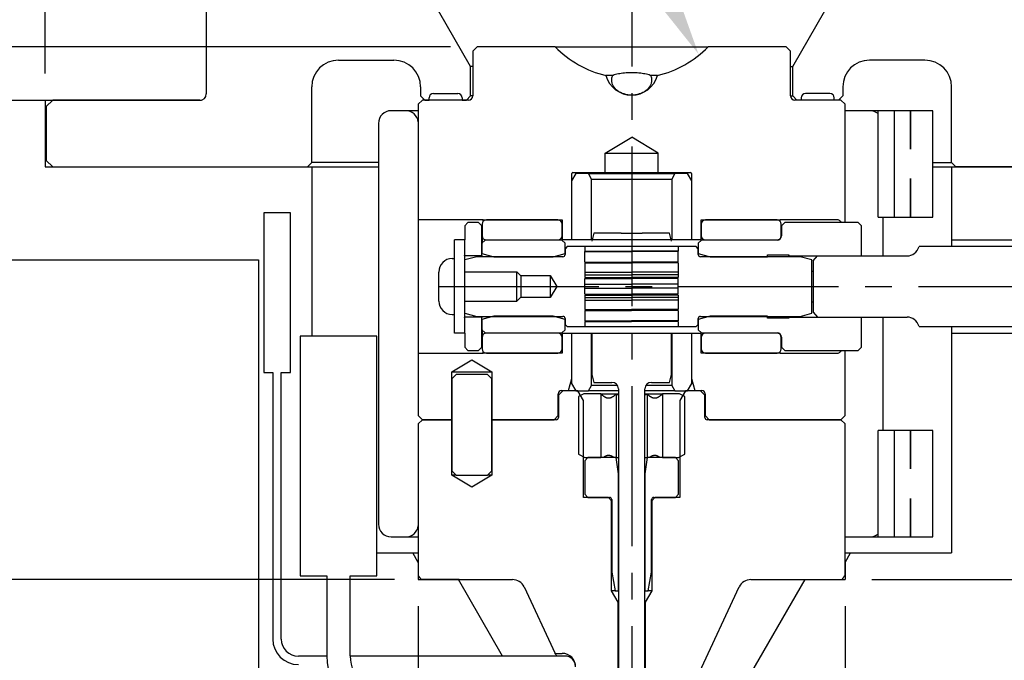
# Model space of a CAD drawing. Extents: x -55 to 76, y -100 to -24.
# Tile 10 of 22: x -39.22 to -34.61, y -36.55 to -33.54. Entities that reach past the tile are written whole.
import ezdxf

# ---------------------------------------------------------------- set-up
doc = ezdxf.new("R2010")
doc.units = 0
doc.header["$MEASUREMENT"] = 0
doc.linetypes.add('CENTER2', pattern=[1.125, 0.75, -0.125, 0.125, -0.125])
doc.layers.get('DEFPOINTS').update_dxf_attribs({"linetype": 'CONTINUOUS'})
for name, color, linetype in [('AR_SHAPE', 3, 'CONTINUOUS'), ('DIM_OSCO', 4, 'CONTINUOUS'), ('DIMENSIONS', 4, 'CONTINUOUS'), ('DSCV_BORE_CENTER', 22, 'CENTER2'), ('DSCV_BORE_LIGHT', 134, 'CONTINUOUS'), ('MBH_HEATER', 1, 'CONTINUOUS'), ('SCV200_PB_SOLID', 1, 'CONTINUOUS'), ('SCV_200_NBL_SHAPE', 3, 'CONTINUOUS'), ('SCV_200_VP_SOLID', 1, 'CONTINUOUS'), ('SCV_LR_SHAPE', 3, 'CONTINUOUS'), ('SCVGR_SHAPE', 3, 'CONTINUOUS'), ('SCVUNBB_SOLID', 1, 'CONTINUOUS')]:
    doc.layers.add(name, color=color, linetype=linetype)
doc.layers.add('Visible (ANSI)', color=7, linetype='CONTINUOUS', lineweight=50)
doc.styles.add('ROMANS', font='romans.shx')
doc.dimstyles.new('CATALOG', dxfattribs={"dimscale": 2, "dimtxt": 0.1, "dimasz": 0.125, "dimexe": 0.0625, "dimexo": 0.0625, "dimgap": 0.09, "dimtad": 0, "dimtih": 1, "dimtoh": 1, "dimdec": 3, "dimzin": 4, "dimdsep": 46, "dimtxsty": 'ROMANS', "dimcen": 0, "dimclrd": 256, "dimclre": 256, "dimclrt": 256, "dimadec": 0, "dimazin": 0, "dimtfac": 0.7, "dimtdec": 3, "dimtofl": 0, "dimtmove": 0, "dimatfit": 3, "dimfxl": 1, "dimtolj": 1, "dimtzin": 4, "dimlwd": -1, "dimlwe": -1, "dimarcsym": 0})
doc.dimstyles.new('CATALOG_2XSCALE', dxfattribs={"dimscale": 2, "dimtxt": 0.1, "dimasz": 0.125, "dimexe": 0.0625, "dimexo": 0.0625, "dimgap": 0.09, "dimtad": 0, "dimtih": 1, "dimtoh": 1, "dimdec": 3, "dimlfac": 0.5, "dimzin": 4, "dimdsep": 46, "dimtxsty": 'ROMANS', "dimcen": 0, "dimclrd": 256, "dimclre": 256, "dimclrt": 256, "dimadec": 0, "dimazin": 0, "dimtfac": 0.7, "dimtdec": 3, "dimtofl": 0, "dimtmove": 0, "dimatfit": 3, "dimfxl": 1, "dimtolj": 1, "dimtzin": 4, "dimlwd": -1, "dimlwe": -1, "dimarcsym": 0})

# ---------------------------------------------------------------- blocks, each defined once
blk = doc.blocks.new('*D2')
at = {"layer": 'DEFPOINTS', "color": 0}
for p in [(-36.0397, -33.7053), (-35.794, -34.1465)]:
    blk.add_point(p, dxfattribs=at)
at = {"layer": 'DIMENSIONS'}
for p, q in [((-37.188, -32.0922), (-36.938, -32.0922)), ((-36.938, -32.0922), (-36.1614, -33.4868))]:
    blk.add_line(p, q, dxfattribs=at)
blk.add_solid([(-36.125, -33.4666), (-36.1978, -33.5071), (-36.0397, -33.7053)], dxfattribs=at)
at = {"layer": 'DIMENSIONS', "insert": (-37.8585, -32.0922), "char_height": 0.2, "attachment_point": 5, "style": 'ROMANS'}
blk.add_mtext('\\A1;RADIUS', dxfattribs=at)
blk = doc.blocks.new('*D3')
at = {"layer": 'DEFPOINTS', "color": 0}
for p in [(-30.3531, -32.6442), (-36.3531, -33.0145), (-30.3531, -33.9215)]:
    blk.add_point(p, dxfattribs=at)
at = {"layer": 'DIMENSIONS'}
for p, q in [((-36.3531, -32.8895), (-36.3531, -32.5192)), ((-30.3531, -33.7965), (-30.3531, -32.5192)), ((-36.1031, -32.6442), (-33.0192, -32.6442)), ((-30.6031, -32.6442), (-31.4687, -32.6442))]:
    blk.add_line(p, q, dxfattribs=at)
for points in [[(-36.1031, -32.6025), (-36.1031, -32.6858), (-36.3531, -32.6442)], [(-30.6031, -32.6025), (-30.6031, -32.6858), (-30.3531, -32.6442)]]:
    blk.add_solid(points, dxfattribs=at)
at = {"layer": 'DIMENSIONS', "insert": (-32.244, -32.6442), "char_height": 0.2, "attachment_point": 5, "style": 'ROMANS'}
blk.add_mtext('\\A1;"C" DIM.', dxfattribs=at)
blk = doc.blocks.new('*D57')
at = {"layer": 'DEFPOINTS', "color": 0}
for p in [(-33.6031, -31.2838), (-39.1031, -33.9215), (-33.6031, -33.9215)]:
    blk.add_point(p, dxfattribs=at)
at = {"layer": 'DIMENSIONS'}
for p, q in [((-39.1031, -33.7965), (-39.1031, -31.1588)), ((-33.6031, -33.7965), (-33.6031, -31.1588)), ((-38.8531, -31.2838), (-37.0191, -31.2838)), ((-33.8531, -31.2838), (-35.6782, -31.2838))]:
    blk.add_line(p, q, dxfattribs=at)
for points in [[(-38.8531, -31.2421), (-38.8531, -31.3254), (-39.1031, -31.2838)], [(-33.8531, -31.2421), (-33.8531, -31.3254), (-33.6031, -31.2838)]]:
    blk.add_solid(points, dxfattribs=at)
at = {"layer": 'DIMENSIONS', "insert": (-36.3486, -31.2838), "char_height": 0.2, "attachment_point": 5, "style": 'ROMANS'}
blk.add_mtext('\\A1;%%c5.500 ', dxfattribs=at)
blk = doc.blocks.new('*D58')
at = {"layer": 'DEFPOINTS', "color": 0}
for p in [(-40.7585, -33.9215), (-41.9506, -36.1715), (-37.3536, -36.1715)]:
    blk.add_point(p, dxfattribs=at)
at = {"layer": 'DIMENSIONS'}
for p, q in [((-40.8835, -33.9215), (-42.0756, -33.9215)), ((-41.9506, -34.1715), (-41.9506, -34.6225)), ((-41.9506, -35.9215), (-41.9506, -35.5158)), ((-37.4786, -36.1715), (-42.0756, -36.1715))]:
    blk.add_line(p, q, dxfattribs=at)
for points in [[(-41.9923, -34.1715), (-41.9089, -34.1715), (-41.9506, -33.9215)], [(-41.9923, -35.9215), (-41.9089, -35.9215), (-41.9506, -36.1715)]]:
    blk.add_solid(points, dxfattribs=at)
at = {"layer": 'DIMENSIONS', "insert": (-41.9506, -35.0691), "char_height": 0.2, "attachment_point": 5, "style": 'ROMANS'}
blk.add_mtext('\\A1;2.250 \\PHOLD', dxfattribs=at)
blk = doc.blocks.new('*D59')
at = {"layer": 'DEFPOINTS', "color": 0}
for p in [(-37.3398, -36.1715), (-41.9381, -39.5465), (-39.7285, -39.5465)]:
    blk.add_point(p, dxfattribs=at)
at = {"layer": 'DIMENSIONS'}
for p, q in [((-37.4648, -36.1715), (-42.0631, -36.1715)), ((-41.9381, -36.4215), (-41.9381, -37.3409)), ((-41.9381, -39.2965), (-41.9381, -38.3771)), ((-39.8535, -39.5465), (-42.0631, -39.5465))]:
    blk.add_line(p, q, dxfattribs=at)
for points in [[(-41.9798, -36.4215), (-41.8965, -36.4215), (-41.9381, -36.1715)], [(-41.9798, -39.2965), (-41.8965, -39.2965), (-41.9381, -39.5465)]]:
    blk.add_solid(points, dxfattribs=at)
at = {"layer": 'DIMENSIONS', "insert": (-41.9381, -37.859), "char_height": 0.2, "attachment_point": 5, "style": 'ROMANS'}
blk.add_mtext('\\A1;"A" DIM.\\P(1.875 MIN.)', dxfattribs=at)
blk = doc.blocks.new('*D81')
at = {"layer": 'DEFPOINTS', "color": 0}
for p in [(-37.0781, -33.6715), (-43.3557, -36.1715), (-37.3536, -36.1715)]:
    blk.add_point(p, dxfattribs=at)
at = {"layer": 'DIM_OSCO'}
for p, q in [((-37.2031, -33.6715), (-43.4807, -33.6715)), ((-43.3557, -33.9215), (-43.3557, -34.6415)), ((-43.3557, -35.9215), (-43.3557, -35.2015)), ((-37.4786, -36.1715), (-43.4807, -36.1715))]:
    blk.add_line(p, q, dxfattribs=at)
for points in [[(-43.3974, -33.9215), (-43.3141, -33.9215), (-43.3557, -33.6715)], [(-43.3974, -35.9215), (-43.3141, -35.9215), (-43.3557, -36.1715)]]:
    blk.add_solid(points, dxfattribs=at)
at = {"layer": 'DIM_OSCO', "insert": (-43.3557, -34.9215), "char_height": 0.2, "attachment_point": 5, "style": 'ROMANS'}
blk.add_mtext('\\A1;2.500 ', dxfattribs=at)
blk = doc.blocks.new('*D82')
at = {"layer": 'DEFPOINTS', "color": 0}
for p in [(-37.3536, -36.1715), (-35.3526, -36.1715), (-35.3526, -37.3006)]:
    blk.add_point(p, dxfattribs=at)
at = {"layer": 'DIM_OSCO'}
for p, q in [((-37.3536, -36.2965), (-37.3536, -37.4256)), ((-35.3526, -36.2965), (-35.3526, -37.4256)), ((-37.1036, -37.3006), (-35.6026, -37.3006)), ((-35.3526, -37.3006), (-34.9098, -37.3006))]:
    blk.add_line(p, q, dxfattribs=at)
for points in [[(-37.1036, -37.2589), (-37.1036, -37.3423), (-37.3536, -37.3006)], [(-35.6026, -37.2589), (-35.6026, -37.3423), (-35.3526, -37.3006)]]:
    blk.add_solid(points, dxfattribs=at)
at = {"layer": 'DIM_OSCO', "insert": (-34.2393, -37.3006), "char_height": 0.2, "attachment_point": 5, "style": 'ROMANS'}
blk.add_mtext('\\A1;%%c2.000', dxfattribs=at)
blk = doc.blocks.new('*D87')
at = {"layer": 'DEFPOINTS', "color": 0}
for p in [(-33.8053, -34.7965), (-33.4167, -34.7965), (-35.3526, -36.1715)]:
    blk.add_point(p, dxfattribs=at)
at = {"layer": 'DIMENSIONS'}
for p, q in [((-33.6803, -34.7965), (-33.2917, -34.7965)), ((-33.4167, -35.0465), (-33.4167, -35.1956)), ((-33.4167, -35.9215), (-33.4167, -35.7556)), ((-35.2276, -36.1715), (-33.2917, -36.1715))]:
    blk.add_line(p, q, dxfattribs=at)
for points in [[(-33.4584, -35.0465), (-33.375, -35.0465), (-33.4167, -34.7965)], [(-33.4584, -35.9215), (-33.375, -35.9215), (-33.4167, -36.1715)]]:
    blk.add_solid(points, dxfattribs=at)
at = {"layer": 'DIMENSIONS', "insert": (-33.4167, -35.4756), "char_height": 0.2, "attachment_point": 5, "style": 'ROMANS'}
blk.add_mtext('\\A1;1.375 HOLD', dxfattribs=at)

msp = doc.modelspace()

# ---------------------------------------------------------------- linework, layer by layer
at = {"layer": 'AR_SHAPE'}
for p, q in [((-30.35306, -34.60896), (-35.00559, -34.60896)), ((-35.50156, -34.67637), (-35.48156, -34.65328)), ((-35.48156, -34.65328), (-35.06156, -34.65328)), ((-35.50156, -34.67637), (-35.50156, -34.79596)), ((-35.50756, -34.72429), (-35.50156, -34.72429)), ((-35.50156, -34.79596), (-35.50056, -34.79596)), ((-35.50156, -34.79696), (-35.50156, -34.79596)), ((-35.50056, -34.79696), (-35.50156, -34.79696)), ((-35.50156, -34.79696), (-35.50156, -34.91655)), ((-35.50056, -34.79596), (-35.50026, -34.79646)), ((-35.50056, -34.79596), (-35.50056, -34.79696)), ((-35.50026, -34.79646), (-35.50056, -34.79696)), ((-35.50756, -34.86863), (-35.50156, -34.86863)), ((-35.50156, -34.91655), (-35.48156, -34.93965)), ((-35.48156, -34.93965), (-35.06156, -34.93965)), ((-35.00559, -34.98396), (-30.35306, -34.98396))]:
    msp.add_line(p, q, dxfattribs=at)
for centre, major_axis, start_param, end_param in [((-35.06156, -34.584), (0, -0.06928), 0, 1.2021669), ((-35.06156, -35.00893), (0, 0.06928), 5.0810184, 6.2831853)]:
    msp.add_ellipse(centre, major_axis=major_axis, ratio=0.8660254, start_param=start_param, end_param=end_param, dxfattribs=at)
at = {"layer": 'DSCV_BORE_CENTER'}
for p, q in [((-36.35306, -33.01446), (-36.35306, -39.54646)), ((-37.25756, -34.79646), (-30.35306, -34.79646))]:
    msp.add_line(p, q, dxfattribs=at)
at = {"layer": 'DSCV_BORE_LIGHT'}
for p, q in [((-40.75853, -33.92146), (-38.37038, -33.92146)), ((-39.10306, -33.92146), (-39.10306, -34.23446)), ((-39.10306, -34.23446), (-37.54056, -34.23446)), ((-37.85306, -34.23446), (-37.85306, -35.02946)), ((-34.94091, -34.23446), (-33.60306, -34.23446)), ((-34.85306, -34.23446), (-34.85306, -34.60896)), ((-34.85306, -34.57796), (-30.42806, -34.57796)), ((-40.93409, -34.67146), (-38.10306, -34.67146)), ((-38.10306, -34.67146), (-38.10306, -37.05146)), ((-34.85306, -34.98396), (-34.85306, -36.04646)), ((-34.85306, -35.01496), (-30.42806, -35.01496)), ((-37.54806, -36.04646), (-37.35356, -36.04646)), ((-37.35356, -36.09146), (-37.37954, -36.04646)), ((-35.35256, -36.09146), (-35.32658, -36.04646)), ((-35.35256, -36.04646), (-34.85306, -36.04646)), ((-37.35356, -36.09146), (-37.35356, -36.17146)), ((-35.35256, -36.09146), (-35.35256, -36.17146)), ((-37.35356, -36.17146), (-36.91223, -36.17146)), ((-36.95857, -36.53046), (-37.16584, -36.17146)), ((-35.91556, -36.82146), (-35.54028, -36.17146)), ((-35.79389, -36.17146), (-35.35256, -36.17146))]:
    msp.add_line(p, q, dxfattribs=at)
at = {"layer": 'MBH_HEATER'}
for p, q in [((-37.41306, -33.97146), (-37.48056, -33.97146)), ((-37.35356, -33.97146), (-37.41306, -33.97146)), ((-35.30733, -33.97146), (-35.35256, -33.97146)), ((-35.23585, -33.97146), (-35.30733, -33.97146)), ((-35.19753, -33.97146), (-35.23585, -33.97146)), ((-35.12167, -33.97146), (-35.19753, -33.97146)), ((-35.19753, -34.47146), (-35.19753, -33.97146)), ((-35.04559, -33.97146), (-35.12167, -33.97146)), ((-35.12167, -33.97146), (-35.12167, -34.47146)), ((-35.04559, -34.1525), (-35.04559, -33.97146)), ((-35.04552, -33.97146), (-35.04559, -33.97146)), ((-34.94091, -33.97146), (-35.04552, -33.97146)), ((-35.04552, -33.97146), (-35.04552, -34.1525)), ((-34.94091, -34.47146), (-34.94091, -33.97146)), ((-37.54056, -34.03146), (-37.54056, -35.91146)), ((-35.04559, -34.47146), (-35.04559, -34.29042)), ((-35.04552, -34.29042), (-35.04552, -34.47146)), ((-37.95356, -34.45046), (-38.07856, -34.45046)), ((-38.07856, -34.45046), (-38.07856, -35.20046)), ((-37.95356, -35.20046), (-37.95356, -34.45046)), ((-35.19753, -34.47146), (-35.12167, -34.47146)), ((-35.17585, -34.47146), (-35.17585, -34.65328)), ((-35.12167, -34.47146), (-35.04559, -34.47146)), ((-35.04559, -34.47146), (-35.04552, -34.47146)), ((-35.04552, -34.47146), (-34.94091, -34.47146)), ((-35.17585, -34.93965), (-35.17585, -35.47146)), ((-37.54806, -35.02946), (-37.90806, -35.02946)), ((-37.90806, -35.02946), (-37.90806, -36.15446)), ((-37.54806, -36.15446), (-37.54806, -35.02946)), ((-38.07856, -35.20046), (-38.03606, -35.20046)), ((-38.03606, -35.20046), (-38.03606, -36.45046)), ((-37.99606, -36.45046), (-37.99606, -35.20046)), ((-37.99606, -35.20046), (-37.95356, -35.20046)), ((-35.12167, -35.47146), (-35.19753, -35.47146)), ((-35.19753, -35.97146), (-35.19753, -35.47146)), ((-35.04559, -35.47146), (-35.12167, -35.47146)), ((-35.12167, -35.47146), (-35.12167, -35.97146)), ((-35.04559, -35.6525), (-35.04559, -35.47146)), ((-35.04552, -35.47146), (-35.04559, -35.47146)), ((-34.94091, -35.47146), (-35.04552, -35.47146)), ((-35.04552, -35.47146), (-35.04552, -35.6525)), ((-34.94091, -35.97146), (-34.94091, -35.47146)), ((-35.04559, -35.97146), (-35.04559, -35.79042)), ((-35.04552, -35.79042), (-35.04552, -35.97146)), ((-37.48056, -35.97146), (-37.41306, -35.97146)), ((-37.41306, -35.97146), (-37.35356, -35.97146)), ((-35.35256, -35.97146), (-35.30733, -35.97146)), ((-35.30733, -35.97146), (-35.23585, -35.97146)), ((-35.23585, -35.97146), (-35.19753, -35.97146)), ((-35.19753, -35.97146), (-35.12167, -35.97146)), ((-35.12167, -35.97146), (-35.04559, -35.97146)), ((-35.04559, -35.97146), (-35.04552, -35.97146)), ((-35.04552, -35.97146), (-34.94091, -35.97146)), ((-37.90806, -36.15446), (-37.78306, -36.15446)), ((-37.78306, -36.15446), (-37.78306, -36.52946)), ((-37.67306, -36.52946), (-37.67306, -36.15446)), ((-37.67306, -36.15446), (-37.54806, -36.15446)), ((-37.78306, -36.53046), (-37.91606, -36.53046)), ((-36.66606, -36.53046), (-37.67306, -36.53046))]:
    msp.add_line(p, q, dxfattribs=at)
for centre, radius, start, end in [((-37.48056, -34.03146), 0.06, 90, 180), ((-37.41306, -34.03146), 0.06, 7.402, 90), ((-35.23585, -34.03146), 0.06, 50.31443, 90), ((-37.48056, -35.91146), 0.06, 180, 270), ((-37.41306, -35.91146), 0.06, 270, 352.598), ((-35.23585, -35.91146), 0.06, 270, 309.68557), ((-37.91606, -36.45046), 0.12, 180, 270), ((-37.91606, -36.45046), 0.08, 180, 270), ((-37.47806, -36.52946), 0.305, 180, 270), ((-37.47806, -36.52946), 0.195, 180, 270), ((-36.66606, -36.58046), 0.05, 0, 90)]:
    msp.add_arc(centre, radius, start, end, dxfattribs=at)
for centre, start_param, end_param in [((-35.04799, -34.22146), 4.6781114, 4.6791314), ((-35.04799, -34.22146), 1.6040539, 1.6050739), ((-35.04799, -35.72146), 4.6781114, 4.6791314), ((-35.04799, -35.72146), 1.6040539, 1.6050739)]:
    msp.add_ellipse(centre, major_axis=(-0.07203, 0), ratio=0.9579912, start_param=start_param, end_param=end_param, dxfattribs=at)
at = {"layer": 'SCV200_PB_SOLID'}
for p, q in [((-37.17656, -35.20923), (-37.19656, -35.22923)), ((-37.02956, -35.20923), (-37.17656, -35.20923)), ((-37.00956, -35.22923), (-37.02956, -35.20923)), ((-37.19656, -35.22923), (-37.19656, -35.66146)), ((-37.00956, -35.66146), (-37.00956, -35.22923)), ((-36.57806, -35.29946), (-36.60206, -35.31332)), ((-36.60206, -35.31332), (-36.60206, -35.58272)), ((-36.49806, -35.29946), (-36.57806, -35.29946)), ((-36.49806, -35.29946), (-36.41536, -35.29946)), ((-36.4974, -35.30013), (-36.4974, -35.59946)), ((-36.42523, -35.30013), (-36.42523, -35.59946)), ((-36.29076, -35.29946), (-36.20806, -35.29946)), ((-36.28089, -35.30013), (-36.28089, -35.59946)), ((-36.20872, -35.30013), (-36.20872, -35.59946)), ((-36.12806, -35.29946), (-36.20806, -35.29946)), ((-36.10406, -35.31332), (-36.12806, -35.29946)), ((-36.10406, -35.58272), (-36.10406, -35.31332)), ((-36.60206, -35.58272), (-36.57306, -35.59946)), ((-36.13306, -35.59946), (-36.10406, -35.58272)), ((-36.55806, -35.59946), (-36.57306, -35.61446)), ((-36.57306, -35.59946), (-36.4974, -35.59946)), ((-36.57306, -35.61446), (-36.57306, -35.77146)), ((-36.42546, -35.59946), (-36.55806, -35.59946)), ((-36.41546, -35.67542), (-36.42546, -35.59946)), ((-36.42546, -35.59946), (-36.41536, -35.59946)), ((-36.29076, -35.59946), (-36.28066, -35.59946)), ((-36.28066, -35.59946), (-36.29066, -35.67542)), ((-36.14806, -35.59946), (-36.28066, -35.59946)), ((-36.20872, -35.59946), (-36.13306, -35.59946)), ((-36.13306, -35.61446), (-36.14806, -35.59946)), ((-36.13306, -35.77146), (-36.13306, -35.61446)), ((-37.19656, -35.66146), (-37.17656, -35.68146)), ((-37.17656, -35.68146), (-37.02956, -35.68146)), ((-37.02956, -35.68146), (-37.00956, -35.66146)), ((-36.41546, -36.22446), (-36.41546, -35.67542)), ((-36.29066, -35.67542), (-36.29066, -36.22446)), ((-36.57306, -35.77146), (-36.55806, -35.78646)), ((-36.14806, -35.78646), (-36.13306, -35.77146)), ((-36.55806, -35.78646), (-36.45656, -35.78646)), ((-36.44656, -35.79646), (-36.44656, -36.13656)), ((-36.25956, -36.13656), (-36.25956, -35.79646)), ((-36.24956, -35.78646), (-36.14806, -35.78646)), ((-36.44656, -36.13656), (-36.43106, -36.22446)), ((-36.27506, -36.22446), (-36.25956, -36.13656)), ((-36.43106, -36.22446), (-36.41546, -36.22446)), ((-36.29066, -36.22446), (-36.27506, -36.22446))]:
    msp.add_line(p, q, dxfattribs=at)
for centre, start, end in [((-36.45656, -35.79646), 0, 90), ((-36.24956, -35.79646), 90, 180)]:
    msp.add_arc(centre, 0.01, start, end, dxfattribs=at)
for points, weights in [([(-36.4974, -35.30013), (-36.47806, -35.31946), (-36.46131, -35.31946)], [1.00124210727, 1.03859927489, 1]), ([(-36.46131, -35.31946), (-36.44457, -35.31946), (-36.42523, -35.30013)], [1, 1.03859927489, 1.00124210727]), ([(-36.42523, -35.30013), (-36.42021, -35.30263), (-36.41536, -35.3048)], [1.00124210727, 1.00593439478, 1.009428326]), ([(-36.29076, -35.3048), (-36.28591, -35.30263), (-36.28089, -35.30013)], [1.009428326, 1.00593439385, 1.00124210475]), ([(-36.28089, -35.30013), (-36.26155, -35.31946), (-36.24481, -35.31946)], [1.00124210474, 1.03859927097, 1]), ([(-36.24481, -35.31946), (-36.22806, -35.31946), (-36.20872, -35.30013)], [1, 1.03859927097, 1.00124210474]), ([(-36.46131, -35.58946), (-36.47357, -35.58946), (-36.48681, -35.59946)], [1, 1.01980390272, 1]), ([(-36.43582, -35.59946), (-36.44906, -35.58946), (-36.46131, -35.58946)], [1, 1.01980390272, 1]), ([(-36.24481, -35.58946), (-36.25706, -35.58946), (-36.2703, -35.59946)], [1, 1.01980389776, 1]), ([(-36.21931, -35.59946), (-36.23255, -35.58946), (-36.24481, -35.58946)], [1, 1.01980389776, 1])]:
    msp.add_rational_spline(points, weights, degree=2, dxfattribs=at)
at = {"layer": 'SCV_200_NBL_SHAPE'}
for p, q in [((-37.07806, -33.67146), (-37.09806, -33.69146)), ((-37.09806, -33.69146), (-37.09806, -33.90146)), ((-36.71223, -33.67146), (-37.07806, -33.67146)), ((-36.71223, -33.67146), (-35.99389, -33.67146)), ((-35.62806, -33.67146), (-35.99389, -33.67146)), ((-35.60806, -33.69146), (-35.62806, -33.67146)), ((-35.60806, -33.90146), (-35.60806, -33.69146)), ((-36.44201, -33.80689), (-36.47351, -33.80689)), ((-36.23261, -33.80689), (-36.26411, -33.80689)), ((-37.33356, -33.92146), (-37.35356, -33.94146)), ((-37.11806, -33.92146), (-37.33356, -33.92146)), ((-35.37256, -33.92146), (-35.58806, -33.92146)), ((-35.35256, -33.94146), (-35.37256, -33.92146)), ((-37.35356, -33.94146), (-37.35356, -34.6561)), ((-35.35256, -34.49646), (-35.35256, -33.94146)), ((-36.47806, -34.17146), (-36.35306, -34.09636)), ((-36.22806, -34.17146), (-36.35306, -34.09636)), ((-36.47806, -34.26146), (-36.47806, -34.17146)), ((-36.47806, -34.17146), (-36.22806, -34.17146)), ((-36.22806, -34.26146), (-36.22806, -34.17146)), ((-36.61456, -34.26646), (-36.63456, -34.3011)), ((-36.63456, -34.3011), (-36.63456, -34.57646)), ((-36.63406, -34.57646), (-36.63406, -34.26646)), ((-36.62906, -34.26146), (-36.47806, -34.26146)), ((-36.55556, -34.26646), (-36.61456, -34.26646)), ((-36.54081, -34.29201), (-36.55556, -34.26646)), ((-36.55556, -34.26646), (-36.15056, -34.26646)), ((-36.54081, -34.29201), (-36.16531, -34.29201)), ((-36.54081, -34.57646), (-36.54081, -34.29201)), ((-36.47806, -34.26146), (-36.22806, -34.26146)), ((-36.22806, -34.26146), (-36.07706, -34.26146)), ((-36.15056, -34.26646), (-36.16531, -34.29201)), ((-36.16531, -34.29201), (-36.16531, -34.57646)), ((-36.09156, -34.26646), (-36.15056, -34.26646)), ((-36.07156, -34.3011), (-36.09156, -34.26646)), ((-36.07206, -34.26646), (-36.07206, -34.57646)), ((-36.07156, -34.57646), (-36.07156, -34.3011)), ((-37.35356, -34.48146), (-37.04956, -34.48146)), ((-37.04956, -34.48146), (-37.04956, -34.48371)), ((-37.04956, -34.48371), (-36.67956, -34.48371)), ((-37.04956, -34.49073), (-37.04956, -34.48371)), ((-36.67956, -34.48371), (-36.67956, -34.57646)), ((-36.02656, -34.57646), (-36.02656, -34.48371)), ((-36.02656, -34.48371), (-35.65656, -34.48371)), ((-35.65656, -34.48371), (-35.65656, -34.48146)), ((-35.65656, -34.48146), (-35.39312, -34.48146)), ((-35.65656, -34.49073), (-35.65656, -34.48371)), ((-36.67956, -34.57646), (-36.02656, -34.57646)), ((-36.02656, -34.57946), (-36.02656, -34.57646)), ((-37.35356, -34.6561), (-37.35356, -34.93682)), ((-37.35356, -34.93682), (-37.35356, -35.40146)), ((-36.67956, -35.01646), (-36.67956, -35.01346)), ((-36.02656, -35.01646), (-36.67956, -35.01646)), ((-36.67956, -35.01646), (-36.67956, -35.10921)), ((-36.63456, -35.01646), (-36.63456, -35.25182)), ((-36.63406, -35.22848), (-36.63406, -35.01646)), ((-36.54081, -35.26092), (-36.54081, -35.01646)), ((-36.16531, -35.01646), (-36.16531, -35.26092)), ((-36.07206, -35.01646), (-36.07206, -35.22848)), ((-36.07156, -35.25182), (-36.07156, -35.01646)), ((-36.02656, -35.01646), (-36.02656, -35.01346)), ((-36.02656, -35.10921), (-36.02656, -35.01646)), ((-37.04956, -35.11146), (-37.35356, -35.11146)), ((-37.04956, -35.10921), (-37.04956, -35.10219)), ((-36.67956, -35.10921), (-37.04956, -35.10921)), ((-37.04956, -35.10921), (-37.04956, -35.11146)), ((-35.65656, -35.10921), (-36.02656, -35.10921)), ((-35.65656, -35.10921), (-35.65656, -35.10219)), ((-35.65656, -35.11146), (-35.65656, -35.10921)), ((-35.39312, -35.11146), (-35.65656, -35.11146)), ((-35.35256, -35.40146), (-35.35256, -35.09646)), ((-37.19706, -35.1969), (-37.10306, -35.14042)), ((-37.10306, -35.14042), (-37.00906, -35.1969)), ((-37.19706, -35.42146), (-37.19706, -35.1969)), ((-37.19706, -35.1969), (-37.00906, -35.1969)), ((-37.00906, -35.1969), (-37.00906, -35.42146)), ((-36.64906, -35.28446), (-36.63406, -35.22848)), ((-36.63456, -35.25182), (-36.61456, -35.28646)), ((-36.55556, -35.28646), (-36.54081, -35.26092)), ((-36.4197, -35.26092), (-36.54081, -35.26092)), ((-36.16531, -35.26092), (-36.28642, -35.26092)), ((-36.16531, -35.26092), (-36.15056, -35.28646)), ((-36.09156, -35.28646), (-36.07156, -35.25182)), ((-36.07206, -35.22848), (-36.05706, -35.28446)), ((-36.69706, -35.40146), (-36.69706, -35.29946)), ((-36.67656, -35.28646), (-36.69656, -35.30646)), ((-36.69656, -35.30646), (-36.69656, -35.41146)), ((-36.68206, -35.28446), (-36.64906, -35.28446)), ((-36.60556, -35.28646), (-36.67656, -35.28646)), ((-36.64906, -35.28446), (-36.61571, -35.28446)), ((-36.61456, -35.28646), (-36.55556, -35.28646)), ((-36.57956, -35.3315), (-36.60556, -35.28646)), ((-36.41536, -35.28646), (-36.55556, -35.28646)), ((-36.15056, -35.28646), (-36.29076, -35.28646)), ((-36.15056, -35.28646), (-36.09156, -35.28646)), ((-36.10056, -35.28646), (-36.12656, -35.3315)), ((-36.02956, -35.28646), (-36.10056, -35.28646)), ((-36.0904, -35.28446), (-36.05706, -35.28446)), ((-36.05706, -35.28446), (-36.02406, -35.28446)), ((-36.00956, -35.30646), (-36.02956, -35.28646)), ((-36.00956, -35.41146), (-36.00956, -35.30646)), ((-36.00906, -35.29946), (-36.00906, -35.40146)), ((-36.57956, -35.78646), (-36.57956, -35.3315)), ((-36.12656, -35.3315), (-36.12656, -35.78646)), ((-37.35356, -35.40146), (-37.33356, -35.42146)), ((-36.71706, -35.42146), (-36.69706, -35.40146)), ((-36.69706, -35.40146), (-36.69656, -35.40146)), ((-36.00956, -35.40146), (-36.00906, -35.40146)), ((-36.00906, -35.40146), (-35.98906, -35.42146)), ((-35.37256, -35.42146), (-35.35256, -35.40146)), ((-37.33356, -35.42146), (-37.35356, -35.44146)), ((-37.35356, -35.44146), (-37.35356, -36.15196)), ((-37.19706, -35.42146), (-37.33356, -35.42146)), ((-37.33356, -35.42146), (-37.19706, -35.42146)), ((-37.19706, -35.68146), (-37.19706, -35.42146)), ((-36.70656, -35.42146), (-37.00906, -35.42146)), ((-37.00906, -35.42146), (-37.00906, -35.68146)), ((-37.00906, -35.42146), (-36.71706, -35.42146)), ((-35.37256, -35.42146), (-35.99956, -35.42146)), ((-35.98906, -35.42146), (-35.37256, -35.42146)), ((-35.35256, -35.44146), (-35.37256, -35.42146)), ((-35.35256, -36.15196), (-35.35256, -35.44146)), ((-37.10306, -35.73794), (-37.19706, -35.68146)), ((-37.17656, -35.68146), (-37.19706, -35.68146)), ((-37.00906, -35.68146), (-37.10306, -35.73794)), ((-37.00906, -35.68146), (-37.02956, -35.68146)), ((-36.46206, -35.78646), (-36.57956, -35.78646)), ((-36.44706, -35.80146), (-36.46206, -35.78646)), ((-36.44706, -36.22446), (-36.44706, -35.80146)), ((-36.24406, -35.78646), (-36.25906, -35.80146)), ((-36.25906, -35.80146), (-36.25906, -36.22446)), ((-36.12656, -35.78646), (-36.24406, -35.78646)), ((-37.16135, -36.17146), (-37.33977, -36.17146)), ((-37.16135, -36.17146), (-36.91223, -36.17146)), ((-35.79389, -36.17146), (-35.36635, -36.17146)), ((-36.85785, -36.20611), (-36.71243, -36.51796)), ((-36.41606, -36.27816), (-36.44706, -36.22446)), ((-36.43106, -36.22446), (-36.44706, -36.22446)), ((-36.25906, -36.22446), (-36.29006, -36.27816)), ((-36.25906, -36.22446), (-36.27506, -36.22446)), ((-36.03444, -36.60535), (-35.84827, -36.20611)), ((-36.41606, -36.65191), (-36.41606, -36.27816)), ((-36.41536, -36.27816), (-36.41606, -36.27816)), ((-36.29006, -36.27816), (-36.29076, -36.27816)), ((-36.29006, -36.27816), (-36.29006, -36.65191)), ((-36.71243, -36.51796), (-36.67856, -36.51796))]:
    msp.add_line(p, q, dxfattribs=at)
for centre, radius, start, end in [((-36.35306, -33.31646), 0.505, 224.6658, 256.20133), ((-36.35306, -33.31646), 0.505, 283.79867, 315.3342), ((-36.35306, -33.77346), 0.125, 195.5099, 344.4901), ((-37.11806, -33.90146), 0.02, 270, 0), ((-35.58806, -33.90146), 0.02, 180, 270), ((-36.62906, -34.26646), 0.005, 90, 180), ((-36.07706, -34.26646), 0.005, 0, 90), ((-36.68206, -35.29946), 0.015, 90, 180), ((-36.02406, -35.29946), 0.015, 0, 90), ((-36.70656, -35.41146), 0.01, 270, 0), ((-35.99956, -35.41146), 0.01, 180, 270), ((-36.91223, -36.23146), 0.06, 25, 90), ((-35.79389, -36.23146), 0.06, 90, 155), ((-36.67856, -36.58046), 0.0625, 0, 90)]:
    msp.add_arc(centre, radius, start, end, dxfattribs=at)
for points, knots in [([(-36.26411, -33.80689), (-36.26494, -33.80646), (-36.26589, -33.80603), (-36.27213, -33.80341), (-36.28027, -33.80101), (-36.29833, -33.79749), (-36.30792, -33.79604), (-36.32952, -33.79401), (-36.34154, -33.79345), (-36.36458, -33.79345), (-36.3766, -33.79401), (-36.3982, -33.79604), (-36.40779, -33.79749), (-36.42585, -33.80101), (-36.43399, -33.80341), (-36.44023, -33.80603), (-36.44118, -33.80646), (-36.44201, -33.80689)], [0.56019433, 0.56019433, 0.56019433, 0.56019433, 0.58584595, 0.58584595, 0.70988392, 0.70988392, 0.79763145, 0.79763145, 0.88537897, 0.88537897, 0.97312649, 0.97312649, 1.06087401, 1.06087401, 1.18491199, 1.18491199, 1.21056361, 1.21056361, 1.21056361, 1.21056361]), ([(-36.26411, -33.80689), (-36.26104, -33.81399), (-36.25956, -33.82142), (-36.25956, -33.83726), (-36.26191, -33.84664), (-36.27145, -33.86388), (-36.27865, -33.87176), (-36.29525, -33.88418), (-36.30576, -33.88957), (-36.3288, -33.89671), (-36.34132, -33.89846), (-36.35306, -33.89846), (-36.3648, -33.89846), (-36.37732, -33.89671), (-36.40036, -33.88957), (-36.41087, -33.88418), (-36.42747, -33.87176), (-36.43467, -33.86388), (-36.44421, -33.84664), (-36.44656, -33.83726), (-36.44656, -33.82142), (-36.44508, -33.81399), (-36.44201, -33.80689)], [-0.42959897, -0.42959897, -0.42959897, -0.42959897, -0.35790262, -0.35790262, -0.26840905, -0.26840905, -0.17891548, -0.17891548, -0.08945774, -0.08945774, 0, 0, 0, 0.08945774, 0.08945774, 0.17891548, 0.17891548, 0.26840905, 0.26840905, 0.35790262, 0.35790262, 0.42959897, 0.42959897, 0.42959897, 0.42959897]), ([(-36.7046, -36.53048), (-36.70624, -36.52778), (-36.70773, -36.5254), (-36.7112, -36.51987), (-36.71243, -36.51796), (-36.71243, -36.51796)], [0.17132174, 0.17132174, 0.17132174, 0.17132174, 0.20622996, 0.20622996, 0.27220239, 0.27220239, 0.27220239, 0.27220239])]:
    msp.add_open_spline(points, degree=3, knots=knots, dxfattribs=at)
for points in [[(-35.39312, -34.48146), (-35.38403, -34.48146), (-35.3761, -34.48633), (-35.37001, -34.4965)], [(-35.37001, -35.09643), (-35.3761, -35.1066), (-35.38403, -35.11146), (-35.39312, -35.11146)]]:
    msp.add_open_spline(points, degree=3, dxfattribs=at)
for points in [[(-37.33977, -36.17146), (-37.3466, -36.1619), (-37.35356, -36.15196)], [(-35.36635, -36.17146), (-35.35952, -36.1619), (-35.35256, -36.15196)]]:
    msp.add_rational_spline(points, [1, 1.00009691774, 1], degree=2, dxfattribs=at)
at = {"layer": 'SCV_200_VP_SOLID'}
for p, q in [((-36.53031, -34.54646), (-36.54031, -34.58378)), ((-36.40306, -34.54646), (-36.53031, -34.54646)), ((-36.40306, -34.54646), (-36.30306, -34.54646)), ((-36.17581, -34.54646), (-36.30306, -34.54646)), ((-36.16581, -34.58378), (-36.17581, -34.54646)), ((-36.54031, -35.01646), (-36.54031, -35.20914)), ((-36.16581, -35.20914), (-36.16581, -35.01646)), ((-36.54031, -35.20914), (-36.53031, -35.24646)), ((-36.17581, -35.24646), (-36.16581, -35.20914)), ((-36.53031, -35.24646), (-36.44536, -35.24646)), ((-36.26076, -35.24646), (-36.17581, -35.24646)), ((-36.41536, -35.27646), (-36.41536, -39.46024)), ((-36.29076, -39.46024), (-36.29076, -35.27646))]:
    msp.add_line(p, q, dxfattribs=at)
for centre, start, end in [((-36.44536, -35.27646), 0, 90), ((-36.26076, -35.27646), 90, 180)]:
    msp.add_arc(centre, 0.03, start, end, dxfattribs=at)
at = {"layer": 'SCV_LR_SHAPE'}
for p, q in [((-37.10806, -33.76357), (-37.54056, -33.01446)), ((-35.59806, -33.76357), (-35.16556, -33.01446)), ((-38.34806, -33.26446), (-38.34806, -33.89246)), ((-37.72806, -33.73446), (-37.46806, -33.73446)), ((-34.97806, -33.73446), (-35.23806, -33.73446)), ((-37.10806, -33.90146), (-37.10806, -33.76357)), ((-37.09806, -33.76357), (-37.10806, -33.76357)), ((-35.60806, -33.76357), (-35.59806, -33.76357)), ((-35.59806, -33.90146), (-35.59806, -33.76357)), ((-37.85306, -34.21446), (-37.85306, -33.85946)), ((-37.34306, -33.85946), (-37.34306, -33.90146)), ((-35.36306, -33.85946), (-35.36306, -33.90146)), ((-34.85306, -34.21446), (-34.85306, -33.85946)), ((-39.06806, -33.92246), (-39.09806, -33.95246)), ((-38.37806, -33.92246), (-39.06806, -33.92246)), ((-37.34306, -33.90146), (-37.32306, -33.92146)), ((-37.32306, -33.92146), (-37.30306, -33.92146)), ((-37.30306, -33.92146), (-37.30306, -33.91146)), ((-37.28306, -33.89146), (-37.16806, -33.89146)), ((-37.14806, -33.91146), (-37.14806, -33.92146)), ((-37.14806, -33.92146), (-37.12806, -33.92146)), ((-37.12806, -33.92146), (-37.10806, -33.90146)), ((-37.09806, -33.90146), (-37.10806, -33.90146)), ((-35.60806, -33.90146), (-35.59806, -33.90146)), ((-35.57806, -33.92146), (-35.59806, -33.90146)), ((-35.55806, -33.92146), (-35.57806, -33.92146)), ((-35.55806, -33.91146), (-35.55806, -33.92146)), ((-35.42306, -33.89146), (-35.53806, -33.89146)), ((-35.40306, -33.92146), (-35.40306, -33.91146)), ((-35.38306, -33.92146), (-35.40306, -33.92146)), ((-35.36306, -33.90146), (-35.38306, -33.92146)), ((-39.09806, -33.95246), (-39.09806, -34.20446)), ((-39.09806, -34.20446), (-39.06806, -34.23446)), ((-39.06806, -34.23446), (-37.87306, -34.23446)), ((-37.87306, -34.23446), (-37.85306, -34.21446)), ((-37.54056, -34.21446), (-37.85306, -34.21446)), ((-34.94091, -34.21446), (-34.85306, -34.21446)), ((-34.83306, -34.23446), (-34.85306, -34.21446)), ((-33.63806, -34.23446), (-34.83306, -34.23446))]:
    msp.add_line(p, q, dxfattribs=at)
for centre, radius, start, end in [((-37.72806, -33.85946), 0.125, 90, 180), ((-37.46806, -33.85946), 0.125, 0, 90), ((-35.23806, -33.85946), 0.125, 90, 180), ((-34.97806, -33.85946), 0.125, 0, 90), ((-38.37806, -33.89246), 0.03, 270, 0), ((-37.28306, -33.91146), 0.02, 90, 180), ((-37.16806, -33.91146), 0.02, 0, 90), ((-35.53806, -33.91146), 0.02, 90, 180), ((-35.42306, -33.91146), 0.02, 0, 90)]:
    msp.add_arc(centre, radius, start, end, dxfattribs=at)
at = {"layer": 'SCVGR_SHAPE'}
for p, q in [((-36.65556, -34.60896), (-36.66556, -34.61896)), ((-36.66556, -34.61896), (-36.66556, -34.64646)), ((-36.05056, -34.60896), (-36.65556, -34.60896)), ((-36.57266, -34.60807), (-36.57266, -34.63015)), ((-36.13516, -34.60807), (-36.13516, -34.63015)), ((-36.04056, -34.61896), (-36.05056, -34.60896)), ((-36.04056, -34.64646), (-36.04056, -34.61896)), ((-37.07958, -34.65646), (-37.13556, -34.67146)), ((-36.67556, -34.65646), (-37.07958, -34.65646)), ((-36.57266, -34.63015), (-36.35391, -34.63015)), ((-36.57266, -34.68203), (-36.57266, -34.63269)), ((-36.57266, -34.63269), (-36.35391, -34.63269)), ((-36.13516, -34.63015), (-36.35391, -34.63015)), ((-36.13516, -34.63269), (-36.35391, -34.63269)), ((-36.13516, -34.68203), (-36.13516, -34.63269)), ((-35.56354, -34.65646), (-36.03056, -34.65646)), ((-35.50756, -34.67146), (-35.56354, -34.65646)), ((-35.50756, -34.92146), (-35.50756, -34.67146)), ((-36.57266, -34.68203), (-36.35391, -34.68203)), ((-36.57266, -34.68613), (-36.35391, -34.68613)), ((-36.57266, -34.68613), (-36.57266, -34.75351)), ((-36.13516, -34.68203), (-36.35391, -34.68203)), ((-36.13516, -34.68613), (-36.35391, -34.68613)), ((-36.13516, -34.68613), (-36.13516, -34.75351)), ((-37.13556, -34.72746), (-36.89123, -34.72746)), ((-36.89123, -34.86546), (-36.89123, -34.72746)), ((-36.87206, -34.74663), (-36.89123, -34.72746)), ((-36.87423, -34.74446), (-36.73556, -34.74446)), ((-36.87206, -34.74663), (-36.87206, -34.84629)), ((-36.73556, -34.74446), (-36.70431, -34.79646)), ((-36.73556, -34.74446), (-36.73556, -34.84846)), ((-36.57266, -34.72945), (-36.35391, -34.72945)), ((-36.57266, -34.74147), (-36.35391, -34.74147)), ((-36.57266, -34.75351), (-36.35391, -34.75351)), ((-36.57266, -34.75846), (-36.35391, -34.75846)), ((-36.57266, -34.8322), (-36.57266, -34.75846)), ((-36.13516, -34.72945), (-36.35391, -34.72945)), ((-36.13516, -34.74147), (-36.35391, -34.74147)), ((-36.13516, -34.75351), (-36.35391, -34.75351)), ((-36.13516, -34.75846), (-36.35391, -34.75846)), ((-36.13516, -34.8322), (-36.13516, -34.75846)), ((-36.70431, -34.79646), (-36.73556, -34.84846)), ((-36.57266, -34.78566), (-36.35391, -34.78566)), ((-36.57266, -34.80501), (-36.35391, -34.80501)), ((-36.13516, -34.78566), (-36.35391, -34.78566)), ((-36.13516, -34.80501), (-36.35391, -34.80501)), ((-36.87206, -34.84629), (-36.89123, -34.86546)), ((-36.73556, -34.84846), (-36.87423, -34.84846)), ((-36.57266, -34.8322), (-36.35391, -34.8322)), ((-36.57266, -34.83715), (-36.57266, -34.90452)), ((-36.57266, -34.83715), (-36.35391, -34.83715)), ((-36.57266, -34.8481), (-36.35391, -34.8481)), ((-36.13516, -34.8322), (-36.35391, -34.8322)), ((-36.13516, -34.83715), (-36.35391, -34.83715)), ((-36.13516, -34.8481), (-36.35391, -34.8481)), ((-36.13516, -34.83715), (-36.13516, -34.90452)), ((-37.13556, -34.86546), (-36.89123, -34.86546)), ((-36.57266, -34.8612), (-36.35391, -34.8612)), ((-36.57266, -34.90452), (-36.35391, -34.90452)), ((-36.13516, -34.8612), (-36.35391, -34.8612)), ((-36.13516, -34.90452), (-36.35391, -34.90452)), ((-37.13556, -34.92146), (-37.07958, -34.93646)), ((-37.07958, -34.93646), (-36.67556, -34.93646)), ((-36.66556, -34.94646), (-36.66556, -34.97396)), ((-36.57266, -34.90863), (-36.35391, -34.90863)), ((-36.57266, -34.90863), (-36.57266, -34.95797)), ((-36.13516, -34.90863), (-36.35391, -34.90863)), ((-36.13516, -34.90863), (-36.13516, -34.95797)), ((-36.04056, -34.97396), (-36.04056, -34.94646)), ((-36.03056, -34.93646), (-35.56354, -34.93646)), ((-35.56354, -34.93646), (-35.50756, -34.92146)), ((-36.66556, -34.97396), (-36.65556, -34.98396)), ((-36.65556, -34.98396), (-36.05056, -34.98396)), ((-36.57266, -34.95797), (-36.35391, -34.95797)), ((-36.57266, -34.96051), (-36.35391, -34.96051)), ((-36.57266, -34.96051), (-36.57266, -34.98258)), ((-36.13516, -34.95797), (-36.35391, -34.95797)), ((-36.13516, -34.96051), (-36.35391, -34.96051)), ((-36.13516, -34.96051), (-36.13516, -34.98258)), ((-36.05056, -34.98396), (-36.04056, -34.97396))]:
    msp.add_line(p, q, dxfattribs=at)
for centre, start, end in [((-36.67556, -34.64646), 270, 0), ((-36.03056, -34.64646), 180, 270), ((-36.67556, -34.94646), 0, 90), ((-36.03056, -34.94646), 90, 180)]:
    msp.add_arc(centre, 0.01, start, end, dxfattribs=at)
at = {"layer": 'SCVUNBB_SOLID'}
for p, q in [((-36.69956, -34.48396), (-37.03456, -34.48396)), ((-35.67156, -34.48396), (-36.00656, -34.48396)), ((-37.12056, -34.49646), (-37.13556, -34.51146)), ((-37.13556, -34.51146), (-37.13556, -34.57746)), ((-37.07056, -34.49646), (-37.12056, -34.49646)), ((-37.05556, -34.51146), (-37.07056, -34.49646)), ((-37.05556, -34.65146), (-37.05556, -34.51146)), ((-37.05456, -34.50396), (-37.05456, -34.55796)), ((-36.67956, -34.55796), (-36.67956, -34.50396)), ((-36.02656, -34.50396), (-36.02656, -34.55796)), ((-35.65156, -34.55796), (-35.65156, -34.50396)), ((-35.63556, -34.49646), (-35.65056, -34.51146)), ((-35.65056, -34.51146), (-35.65056, -34.55846)), ((-35.29056, -34.49646), (-35.63556, -34.49646)), ((-35.27556, -34.51146), (-35.29056, -34.49646)), ((-35.27556, -34.65146), (-35.27556, -34.51146)), ((-37.18456, -35.01546), (-37.18456, -34.57746)), ((-37.13556, -34.57746), (-37.18456, -34.57746)), ((-37.13556, -34.86546), (-37.13556, -34.57746)), ((-37.04056, -34.57846), (-37.05556, -34.59346)), ((-37.05456, -34.55796), (-37.05456, -34.59246)), ((-36.68056, -34.57846), (-37.04056, -34.57846)), ((-37.03456, -34.57796), (-36.69956, -34.57796)), ((-36.66556, -34.59346), (-36.68056, -34.57846)), ((-36.02556, -34.57846), (-36.04056, -34.59346)), ((-35.67056, -34.57846), (-36.02556, -34.57846)), ((-36.00656, -34.57796), (-35.67156, -34.57796)), ((-35.65156, -34.56471), (-35.65156, -34.55796)), ((-37.05556, -34.59346), (-37.05556, -34.64221)), ((-36.66556, -34.64221), (-36.66556, -34.59346)), ((-36.04056, -34.59346), (-36.04056, -34.64221)), ((-37.19456, -34.66546), (-37.18456, -34.66546)), ((-37.05622, -34.65213), (-37.1349, -34.65213)), ((-37.05622, -34.65213), (-37.05556, -34.65146)), ((-37.05556, -34.64221), (-36.99958, -34.65721)), ((-37.05556, -34.65146), (-37.05556, -34.65646)), ((-36.99958, -34.65721), (-36.72154, -34.65721)), ((-36.72154, -34.65721), (-36.66556, -34.64221)), ((-36.04056, -34.64221), (-35.98458, -34.65721)), ((-35.98458, -34.65721), (-35.71556, -34.65721)), ((-35.71556, -34.65721), (-35.71556, -34.64746)), ((-35.71556, -34.64746), (-35.61556, -34.64746)), ((-35.61556, -34.64746), (-35.61556, -34.65213)), ((-35.61556, -34.65213), (-35.27671, -34.65213)), ((-35.61556, -34.65646), (-35.61556, -34.65213)), ((-37.25756, -34.86446), (-37.25756, -34.72846)), ((-37.13556, -35.01546), (-37.13556, -34.86546)), ((-37.19456, -34.92746), (-37.18456, -34.92746)), ((-37.05622, -34.9408), (-37.1349, -34.9408)), ((-37.05556, -34.94146), (-37.05622, -34.9408)), ((-36.99958, -34.93571), (-37.05556, -34.95071)), ((-37.05556, -34.93646), (-37.05556, -34.94146)), ((-37.05556, -35.08146), (-37.05556, -34.94146)), ((-37.05556, -34.95071), (-37.05556, -34.99946)), ((-36.72154, -34.93571), (-36.99958, -34.93571)), ((-36.66556, -34.95071), (-36.72154, -34.93571)), ((-36.66556, -34.99946), (-36.66556, -34.95071)), ((-35.98458, -34.93571), (-36.04056, -34.95071)), ((-36.04056, -34.95071), (-36.04056, -34.99946)), ((-35.71556, -34.93571), (-35.98458, -34.93571)), ((-35.71556, -34.94546), (-35.71556, -34.93571)), ((-35.61556, -34.94546), (-35.71556, -34.94546)), ((-35.61556, -34.9408), (-35.61556, -34.93646)), ((-35.61556, -34.9408), (-35.27671, -34.9408)), ((-35.61556, -34.9408), (-35.61556, -34.94546)), ((-35.27556, -35.08146), (-35.27556, -34.94146)), ((-37.13556, -35.01546), (-37.18456, -35.01546)), ((-37.13556, -35.01546), (-37.13556, -35.08146)), ((-37.05556, -34.99946), (-37.04056, -35.01446)), ((-37.05456, -35.00046), (-37.05456, -35.03496)), ((-37.05456, -35.03496), (-37.05456, -35.08896)), ((-37.04056, -35.01446), (-36.68056, -35.01446)), ((-36.69956, -35.01496), (-37.03456, -35.01496)), ((-36.68056, -35.01446), (-36.66556, -34.99946)), ((-36.67956, -35.08896), (-36.67956, -35.03496)), ((-36.04056, -34.99946), (-36.02556, -35.01446)), ((-36.02656, -35.03496), (-36.02656, -35.08896)), ((-36.02556, -35.01446), (-35.67056, -35.01446)), ((-35.67156, -35.01496), (-36.00656, -35.01496)), ((-35.65156, -35.03496), (-35.65156, -35.02822)), ((-35.65156, -35.08896), (-35.65156, -35.03496)), ((-35.65056, -35.03446), (-35.65056, -35.08146)), ((-37.13556, -35.08146), (-37.12056, -35.09646)), ((-37.07056, -35.09646), (-37.05556, -35.08146)), ((-35.65056, -35.08146), (-35.63556, -35.09646)), ((-35.29056, -35.09646), (-35.27556, -35.08146)), ((-37.12056, -35.09646), (-37.07056, -35.09646)), ((-37.03456, -35.10896), (-36.69956, -35.10896)), ((-36.00656, -35.10896), (-35.67156, -35.10896)), ((-35.63556, -35.09646), (-35.29056, -35.09646))]:
    msp.add_line(p, q, dxfattribs=at)
for centre, radius, start, end in [((-37.03456, -34.50396), 0.02, 90, 180), ((-36.69956, -34.50396), 0.02, 0, 90), ((-36.00656, -34.50396), 0.02, 90, 180), ((-35.67156, -34.50396), 0.02, 0, 90), ((-37.03456, -34.55796), 0.02, 180, 270), ((-36.69956, -34.55796), 0.02, 270, 0), ((-36.00656, -34.55796), 0.02, 180, 270), ((-35.67156, -34.55796), 0.02, 270, 0), ((-35.67056, -34.55846), 0.02, 270, 0), ((-37.19456, -34.72846), 0.063, 90, 180), ((-37.19456, -34.86446), 0.063, 180, 270), ((-37.03456, -35.03496), 0.02, 90, 180), ((-36.69956, -35.03496), 0.02, 0, 90), ((-36.00656, -35.03496), 0.02, 90, 180), ((-35.67156, -35.03496), 0.02, 0, 90), ((-35.67056, -35.03446), 0.02, 0, 90), ((-37.03456, -35.08896), 0.02, 180, 270), ((-36.69956, -35.08896), 0.02, 270, 0), ((-36.00656, -35.08896), 0.02, 180, 270), ((-35.67156, -35.08896), 0.02, 270, 0)]:
    msp.add_arc(centre, radius, start, end, dxfattribs=at)
for points, weights in [([(-37.05622, -34.65213), (-37.05842, -34.65433), (-37.06036, -34.65646)], [1.00124210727, 1.00535671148, 1.00854986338]), ([(-37.06036, -34.93646), (-37.05842, -34.9386), (-37.05622, -34.9408)], [1.00854986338, 1.00535671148, 1.00124210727])]:
    msp.add_rational_spline(points, weights, degree=2, dxfattribs=at)
at = {"layer": 'Visible (ANSI)'}
for p, q in [((-36.67956, -34.57946), (-36.67956, -34.57646)), ((-37.13556, -34.65146), (-37.1349, -34.65213)), ((-37.1349, -34.9408), (-37.13556, -34.94146)), ((-36.4974, -35.30013), (-36.49806, -35.29946)), ((-36.20806, -35.29946), (-36.20872, -35.30013)), ((-37.19706, -35.42146), (-37.19656, -35.42146)), ((-37.19656, -35.42146), (-37.19706, -35.42146)), ((-37.00956, -35.42146), (-37.00906, -35.42146)), ((-37.00906, -35.42146), (-37.00956, -35.42146)), ((-36.41546, -35.67542), (-36.41536, -35.67542)), ((-36.29076, -35.67542), (-36.29066, -35.67542)), ((-36.44656, -35.80146), (-36.44706, -35.80146)), ((-36.25906, -35.80146), (-36.25956, -35.80146)), ((-36.41536, -36.22446), (-36.41546, -36.22446)), ((-36.29066, -36.22446), (-36.29076, -36.22446))]:
    msp.add_line(p, q, dxfattribs=at)

# ---------------------------------------------------------------- dimensions: what is measured, and where the dimension line sits
at = {"layer": 'DIM_OSCO'}
dim = msp.add_linear_dim(base=(-43.35573, -36.17146), p1=(-37.07806, -33.67146), p2=(-37.35356, -36.17146), angle=90, dimstyle='CATALOG', override={"dimpost": ' '}, dxfattribs=at)
dim.commit()
dim.dimension.update_dxf_attribs({"geometry": '*D81', "text_midpoint": (-43.35573, -34.92146)})
dim = msp.add_linear_dim(base=(-35.35256, -37.3006), p1=(-37.35356, -36.17146), p2=(-35.35256, -36.17146), text='%%c2.000', dimstyle='CATALOG', override={"dimpost": ' '}, dxfattribs=at)
dim.commit()
dim.dimension.update_dxf_attribs({"geometry": '*D82', "text_midpoint": (-34.2393, -37.3006), "dimtype": 160})
at = {"layer": 'DIMENSIONS'}
for base, p1, p2, text, picture, middle in [((-33.60306, -31.28375), (-39.10306, -33.92146), (-33.60306, -33.92146), '%%c<>', '*D57', (-36.34864, -31.28375)), ((-30.35306, -32.64415), (-36.35306, -33.01446), (-30.35306, -33.92146), '"C" DIM.', '*D3', (-32.24397, -32.64415))]:
    dim = msp.add_linear_dim(base=base, p1=p1, p2=p2, text=text, dimstyle='CATALOG', override={"dimpost": ' '}, dxfattribs=at)
    dim.commit()
    dim.dimension.update_dxf_attribs({"geometry": picture, "text_midpoint": middle, "dimtype": 160})
dim = msp.add_radius_dim(center=(-35.79405, -34.14645), mpoint=(-36.03975, -33.70525), text='RADIUS', dimstyle='CATALOG_2XSCALE', override={"dimpost": ' ', "dimtmove": 1}, dxfattribs=at)
dim.commit()
dim.dimension.update_dxf_attribs({"geometry": '*D2', "text_midpoint": (-36.938, -32.09223), "dimtype": 164})
for base, p1, p2, text, picture, middle in [((-41.9506, -36.17146), (-40.75853, -33.92146), (-37.35356, -36.17146), '<>\\PHOLD', '*D58', (-41.9506, -35.06914)), ((-33.41671, -34.79646), (-35.35256, -36.17146), (-33.80531, -34.79646), '<>HOLD', '*D87', (-33.41671, -35.4756)), ((-41.93814, -39.54646), (-37.33977, -36.17146), (-39.72847, -39.54646), '"A" DIM.\\P(1.875 MIN.)', '*D59', (-41.93814, -37.85896))]:
    dim = msp.add_linear_dim(base=base, p1=p1, p2=p2, angle=90, text=text, dimstyle='CATALOG', override={"dimpost": ' '}, dxfattribs=at)
    dim.commit()
    dim.dimension.update_dxf_attribs({"geometry": picture, "text_midpoint": middle, "dimtype": 160})

doc.saveas('drawing.dxf')
